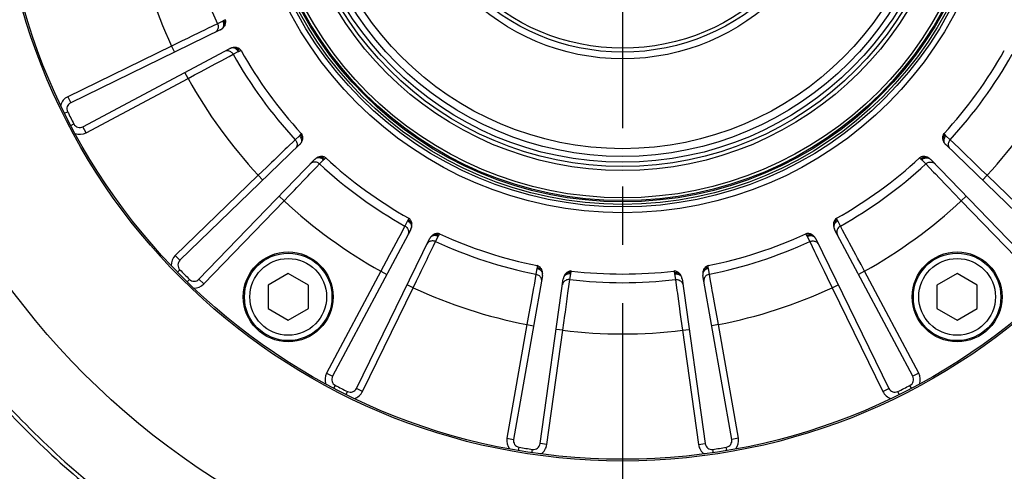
# Model space of a CAD drawing. Header units: millimetres. Extents: x 0 to 420, y 0 to 297.
# Tile 48 of 65: x 313 to 342, y 166 to 180. Entities that reach past the tile are written whole.
import ezdxf
from ezdxf.enums import TextEntityAlignment as Align

# ---------------------------------------------------------------- set-up
doc = ezdxf.new("R2010")
doc.units = ezdxf.units.MM
doc.header["$LTSCALE"] = 23.1
doc.linetypes.add('CENTER', pattern=[0.6, 0.375, -0.075, 0.075, -0.075])
doc.layers.get('0').update_dxf_attribs({"linetype": 'CONTINUOUS'})
for name, color, linetype in [('AXIS', 7, 'CONTINUOUS'), ('COMPONENTS', 7, 'CONTINUOUS'), ('DIMENSION', 7, 'CONTINUOUS')]:
    doc.layers.add(name, color=color, linetype=linetype)
doc.styles.get("Standard").update_dxf_attribs({"font": 'arial.ttf'})
doc.styles.add('TEXTSTYLE_4', font='gdt')
doc.dimstyles.new('DIMSTYLE_14', dxfattribs={"dimtxt": 3, "dimasz": 3, "dimexe": 0.18, "dimexo": 0.0625, "dimgap": 0.09, "dimtad": 1, "dimdec": 1, "dimlfac": 5, "dimdsep": 46, "dimtxsty": 'STANDARD', "dimblk": '_FILLED', "dimblk1": '_FILLED', "dimblk2": '_FILLED', "dimcen": 0.09, "dimadec": 0, "dimazin": 0, "dimtp": 0.8, "dimtm": 0.8, "dimtfac": 1, "dimtdec": 1, "dimtofl": 0, "dimtmove": 0, "dimatfit": 3, "dimldrblk": '_FILLED', "dimfxl": 1, "dimtolj": 1, "dimarcsym": 0})
doc.dimstyles.new('DIMSTYLE_2', dxfattribs={"dimtxt": 3, "dimasz": 3, "dimexe": 0.18, "dimexo": 0.0625, "dimgap": 0.09, "dimtad": 1, "dimtih": 1, "dimtoh": 1, "dimlfac": 5, "dimdsep": 46, "dimtxsty": 'STANDARD', "dimblk": '_FILLED', "dimblk1": '_FILLED', "dimblk2": '_FILLED', "dimcen": 0.09, "dimadec": 0, "dimazin": 0, "dimtol": 1, "dimtp": 0.2, "dimtm": 0.2, "dimtfac": 1, "dimtofl": 0, "dimtmove": 0, "dimatfit": 3, "dimldrblk": '_FILLED', "dimfxl": 1, "dimtolj": 1, "dimarcsym": 0})

# ---------------------------------------------------------------- blocks, each defined once
blk = doc.blocks.new('_FILLED')
at = {"color": 0, "linetype": 'BYBLOCK'}
blk.add_solid([(0, 0), (-1, 0.2), (-1, -0.2)], dxfattribs=at)
blk = doc.blocks.new('*D1')
at = {"layer": 'DIMENSION', "color": 2, "linetype": 'CONTINUOUS'}
for p, q in [((282.18, 199.417), (256.718, 199.417)), ((301.829, 193.564), (282.18, 199.417)), ((282.18, 199.417), (282.18, 199.417))]:
    blk.add_line(p, q, dxfattribs=at)
at = {"layer": 'DIMENSION', "color": 2, "linetype": 'CONTINUOUS', "xscale": 3, "yscale": 3, "zscale": 3, "rotation": 343.4103113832}
blk.add_blockref('_FILLED', (301.829, 193.564), dxfattribs=at)
at = {"layer": 'DIMENSION', "color": 2, "linetype": 'CONTINUOUS', "style": 'TEXTSTYLE_4'}
for s, p in [('`', (274.21, 200.167)), ('n', (263.718, 200.167))]:
    blk.add_text(s, height=3, dxfattribs=at).set_placement(p, align=Align.RIGHT)
at = {"layer": 'DIMENSION', "color": 2, "linetype": 'CONTINUOUS'}
for s, p in [('300', (270.71, 200.167)), ('0.2', (280.032, 200.167))]:
    blk.add_text(s, height=3, dxfattribs=at).set_placement(p, align=Align.RIGHT)
blk = doc.blocks.new('*D2')
at = {"layer": 'DIMENSION', "color": 2, "linetype": 'CONTINUOUS'}
for p, q in [((282.18, 199.417), (256.718, 199.417)), ((301.829, 193.564), (282.18, 199.417)), ((282.18, 199.417), (282.18, 199.417))]:
    blk.add_line(p, q, dxfattribs=at)
at = {"layer": 'DIMENSION', "color": 2, "linetype": 'CONTINUOUS', "xscale": 3, "yscale": 3, "zscale": 3, "rotation": 343.4103113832}
blk.add_blockref('_FILLED', (301.829, 193.564), dxfattribs=at)
at = {"layer": 'DIMENSION', "color": 2, "linetype": 'CONTINUOUS', "style": 'TEXTSTYLE_4'}
for s, p in [('`', (274.21, 200.167)), ('n', (263.718, 200.167))]:
    blk.add_text(s, height=3, dxfattribs=at).set_placement(p, align=Align.RIGHT)
at = {"layer": 'DIMENSION', "color": 2, "linetype": 'CONTINUOUS'}
for s, p in [('300', (270.71, 200.167)), ('0.2', (280.032, 200.167))]:
    blk.add_text(s, height=3, dxfattribs=at).set_placement(p, align=Align.RIGHT)
blk = doc.blocks.new('*D24')
at = {"layer": 'DIMENSION', "color": 2, "linetype": 'CONTINUOUS'}
for p, q in [((340.37, 235.457), (389, 235.457)), ((387, 235.457), (387, 194.228)), ((387, 152.998), (387, 194.228)), ((369.98, 152.998), (389, 152.998))]:
    blk.add_line(p, q, dxfattribs=at)
at = {"layer": 'DIMENSION', "color": 2, "linetype": 'CONTINUOUS', "xscale": 3, "yscale": 3, "zscale": 3}
for p, rotation in [((387, 235.457), 90), ((387, 152.998), 270)]:
    blk.add_blockref('_FILLED', p, dxfattribs=dict(at, rotation=rotation))
at = {"layer": 'DIMENSION', "color": 2, "linetype": 'CONTINUOUS', "insert": (383.25, 194.228), "char_height": 3, "width": 13.27138, "attachment_point": 2, "rotation": 90, "line_spacing_factor": 0.9}
blk.add_mtext('(412.3)', dxfattribs=at)

msp = doc.modelspace()

# ---------------------------------------------------------------- linework, layer by layer
at = {"layer": 'AXIS', "color": 2, "linetype": 'CENTER'}
msp.add_line((330.58, 184.99823), (330.58, 155.27964), dxfattribs=at)
msp.add_circle((330.58, 184.99823), 30, dxfattribs=at)
at = {"layer": 'COMPONENTS', "color": 9, "linetype": 'CONTINUOUS'}
for p, q in [((318.77778, 179.56215), (318.73427, 179.53381)), ((318.25104, 179.29577), (318.18118, 179.26194)), ((318.55023, 179.44066), (318.25104, 179.29577)), ((318.70343, 179.51612), (318.55023, 179.44066)), ((317.7662, 179.06091), (317.67293, 179.01572)), ((317.17998, 178.77678), (314.0985, 177.27385)), ((317.17998, 178.77678), (317.26765, 178.59703)), ((318.65157, 178.33917), (318.8932, 178.46852)), ((318.8932, 178.46852), (319.0129, 178.5326)), ((319.0129, 178.5326), (319.16401, 178.61219)), ((319.19644, 178.62674), (319.24494, 178.64529)), ((318.15364, 178.07273), (318.50073, 178.25845)), ((314.64326, 176.2047), (317.67041, 177.81426)), ((317.67041, 177.81426), (317.57651, 177.99085)), ((317.67041, 177.81426), (317.86711, 177.91944)), ((314.0985, 177.27385), (314.18617, 177.09409)), ((314.00507, 176.78108), (314.09466, 176.8255)), ((314.18968, 176.41875), (314.27828, 176.46512)), ((314.64326, 176.2047), (314.54937, 176.38128)), ((320.97878, 176.11437), (320.85639, 175.99526)), ((321.03526, 176.18112), (321.00264, 176.14072)), ((340.15736, 176.14072), (340.12473, 176.18112)), ((340.30361, 175.99526), (340.18122, 176.11437)), ((320.61662, 175.76501), (320.56063, 175.71125)), ((320.85639, 175.99526), (320.61662, 175.76501)), ((340.40155, 175.90122), (340.30361, 175.99526)), ((340.59923, 175.71138), (340.40155, 175.90122)), ((341.0065, 175.32016), (340.72261, 175.59287)), ((320.22809, 175.39182), (320.15335, 175.32002)), ((321.29315, 174.979), (321.48298, 175.17668)), ((321.48298, 175.17668), (321.57703, 175.27462)), ((321.57703, 175.27462), (321.69614, 175.39701)), ((321.72249, 175.42087), (321.76289, 175.4535)), ((339.39711, 175.4535), (339.43751, 175.42087)), ((339.46386, 175.39701), (339.58297, 175.27463)), ((339.58297, 175.27463), (339.81322, 175.03485)), ((319.75835, 174.94045), (317.29213, 172.55884)), ((319.75835, 174.94045), (319.89728, 174.79658)), ((339.81322, 175.03485), (339.86698, 174.97886)), ((341.40165, 174.94045), (341.24083, 175.09502)), ((341.40165, 174.94045), (341.26272, 174.79658)), ((343.86787, 172.55884), (341.40165, 174.94045)), ((320.90193, 174.57173), (321.17464, 174.85562)), ((340.18641, 174.64632), (340.25821, 174.57158)), ((320.52222, 174.17658), (320.37835, 174.31551)), ((320.52222, 174.17658), (320.67679, 174.3374)), ((340.63778, 174.17658), (340.78165, 174.31551)), ((318.14061, 171.71036), (320.52222, 174.17658)), ((340.63778, 174.17658), (343.01939, 171.71036)), ((324.11437, 173.43114), (323.95748, 173.13806)), ((324.19396, 173.58224), (324.11437, 173.43114)), ((324.22705, 173.66318), (324.20851, 173.61467)), ((336.95149, 173.61467), (336.93294, 173.66318)), ((337.04563, 173.43113), (336.96604, 173.58224)), ((337.10971, 173.31143), (337.04563, 173.43113)), ((323.95748, 173.13806), (323.92085, 173.06963)), ((325.11558, 173.1525), (325.14392, 173.19601)), ((336.01608, 173.19601), (336.04442, 173.1525)), ((337.23906, 173.0698), (337.10971, 173.31143)), ((324.8438, 172.59959), (324.96325, 172.84625)), ((324.96325, 172.84625), (325.02242, 172.96846)), ((325.02242, 172.96846), (325.09789, 173.12166)), ((336.06211, 173.12166), (336.13758, 172.96846)), ((336.13758, 172.96846), (336.28246, 172.66927)), ((337.50551, 172.57187), (337.31978, 172.91897)), ((317.29213, 172.55884), (317.43106, 172.41498)), ((323.70329, 172.66307), (323.6544, 172.57169)), ((336.28246, 172.66927), (336.31629, 172.59941)), ((324.59757, 172.09135), (324.76921, 172.44562)), ((328.04072, 172.25479), (328.03806, 172.20292)), ((333.12194, 172.20292), (333.11928, 172.25479)), ((337.76397, 172.08864), (337.65879, 172.28534)), ((317.35554, 172.06132), (317.42702, 172.13125)), ((323.39603, 172.08864), (321.78646, 169.06149)), ((323.39603, 172.08864), (323.57262, 171.99474)), ((328.00525, 171.99928), (327.9466, 171.67207)), ((328.03425, 172.16758), (328.00525, 171.99928)), ((329.01183, 171.83985), (329.03626, 172.00888)), ((329.04356, 172.04367), (329.05706, 172.09381)), ((332.10294, 172.09381), (332.11644, 172.04367)), ((332.12374, 172.00888), (332.14816, 171.83986)), ((333.15475, 171.99928), (333.12575, 172.16758)), ((333.17871, 171.86563), (333.15475, 171.99928)), ((336.51732, 172.18443), (336.56251, 172.09116)), ((337.76397, 172.08864), (337.58738, 171.99474)), ((339.37353, 169.06149), (337.76397, 172.08864)), ((317.64309, 171.77377), (317.71302, 171.84525)), ((318.14061, 171.71036), (317.99674, 171.84929)), ((324.35855, 171.59821), (324.17879, 171.68588)), ((324.35855, 171.59821), (324.45586, 171.79892)), ((327.9466, 171.67207), (327.93291, 171.59567)), ((328.95594, 171.43383), (328.99332, 171.70534)), ((328.99332, 171.70534), (329.01183, 171.83985)), ((332.14816, 171.83986), (332.1935, 171.51054)), ((333.22705, 171.59586), (333.17871, 171.86563)), ((336.80145, 171.59821), (336.9812, 171.68588)), ((322.85562, 168.51673), (324.35855, 171.59821)), ((332.1935, 171.51054), (332.20409, 171.43364)), ((333.32659, 171.03996), (333.25721, 171.42746)), ((336.80145, 171.59821), (338.30438, 168.51673)), ((327.85164, 171.14178), (327.83337, 171.03976)), ((328.87882, 170.87438), (328.93258, 171.26436)), ((332.26705, 170.97685), (332.28121, 170.87418)), ((327.73692, 170.50051), (327.14157, 167.12414)), ((327.73692, 170.50051), (327.93388, 170.46578)), ((328.80389, 170.33152), (328.83441, 170.55248)), ((333.42308, 170.50051), (333.22612, 170.46578)), ((333.42308, 170.50051), (333.38383, 170.72009)), ((334.01843, 167.12414), (333.42308, 170.50051)), ((328.32674, 166.93643), (328.80389, 170.33152)), ((328.80389, 170.33152), (328.60583, 170.35935)), ((332.35611, 170.33152), (332.55416, 170.35935)), ((332.35611, 170.33152), (332.83326, 166.93643)), ((321.78646, 169.06149), (321.96305, 168.9676)), ((339.37353, 169.06149), (339.19695, 168.9676)), ((322.00052, 168.60791), (322.04689, 168.69651)), ((322.36285, 168.4233), (322.40727, 168.51289)), ((322.85562, 168.51673), (322.67586, 168.60441)), ((338.30438, 168.51673), (338.48414, 168.60441)), ((338.79715, 168.4233), (338.75273, 168.51289)), ((339.15948, 168.60791), (339.11311, 168.69651)), ((327.14157, 167.12414), (327.33853, 167.08941)), ((334.01843, 167.12414), (333.82146, 167.08941)), ((327.48531, 166.75891), (327.50204, 166.8575)), ((327.88696, 166.69529), (327.90152, 166.79423)), ((328.32674, 166.93643), (328.12869, 166.96426)), ((332.83326, 166.93643), (333.03131, 166.96426)), ((333.27304, 166.69529), (333.25848, 166.79423)), ((333.67469, 166.75891), (333.65796, 166.8575))]:
    msp.add_line(p, q, dxfattribs=at)
at = {"layer": 'COMPONENTS', "color": 7, "linetype": 'CONTINUOUS'}
for p, q in [((318.62858, 179.2608), (314.18617, 177.09409)), ((314.54937, 176.38128), (318.91344, 178.70171)), ((320.98649, 175.84841), (317.43106, 172.41498)), ((343.72894, 172.41498), (340.17351, 175.84841)), ((317.99674, 171.84929), (321.43018, 175.40472)), ((339.72982, 175.40472), (343.16325, 171.84929)), ((324.28348, 173.33168), (321.96305, 168.9676)), ((339.19695, 168.9676), (336.87652, 173.33168)), ((322.67586, 168.60441), (324.84256, 173.04681)), ((336.31743, 173.04681), (338.48414, 168.60441)), ((320.64643, 172.01866), (320.04643, 171.67225)), ((321.24643, 171.67225), (320.64643, 172.01866)), ((328.19681, 171.95695), (327.33853, 167.08941)), ((333.82146, 167.08941), (332.96319, 171.95694)), ((340.51357, 172.01866), (339.91357, 171.67225)), ((341.11357, 171.67225), (340.51357, 172.01866)), ((320.04643, 171.67225), (320.04643, 170.97943)), ((321.24643, 170.97943), (321.24643, 171.67225)), ((328.12869, 166.96426), (328.81657, 171.85878)), ((332.34343, 171.85879), (333.03131, 166.96426)), ((339.91357, 171.67225), (339.91357, 170.97943)), ((341.11357, 170.97943), (341.11357, 171.67225)), ((320.04643, 170.97943), (320.64643, 170.63302)), ((320.64643, 170.63302), (321.24643, 170.97943)), ((339.91357, 170.97943), (340.51357, 170.63302)), ((340.51357, 170.63302), (341.11357, 170.97943))]:
    msp.add_line(p, q, dxfattribs=at)
for points in [[(318.75928, 179.3826), (318.76963, 179.40303), (318.77797, 179.42347), (318.7843, 179.44392), (318.78872, 179.46454), (318.79113, 179.48518), (318.79127, 179.5053), (318.78905, 179.52476), (318.78455, 179.54371), (318.77778, 179.56215)], [(318.62858, 179.2608), (318.63752, 179.26534), (318.64633, 179.27017), (318.65501, 179.27529), (318.66356, 179.28071), (318.67197, 179.28641), (318.68025, 179.29241)], [(318.68025, 179.29241), (318.69621, 179.30529), (318.71105, 179.31902), (318.72478, 179.33362), (318.73739, 179.34908), (318.74889, 179.36541), (318.75928, 179.3826)], [(318.96943, 178.72494), (318.95985, 178.72183), (318.95037, 178.71841), (318.94099, 178.71469), (318.93171, 178.71067), (318.92253, 178.70634), (318.91344, 178.70171)], [(319.08872, 178.73586), (319.06881, 178.73757), (319.04891, 178.73787), (319.02902, 178.73675), (319.00914, 178.73423), (318.98928, 178.73029), (318.96943, 178.72494)], [(319.24494, 178.6453), (319.234, 178.66161), (319.22132, 178.67638), (319.20689, 178.68961), (319.19054, 178.70133), (319.17243, 178.7115), (319.15315, 178.72005), (319.13286, 178.72694), (319.11138, 178.73222), (319.08872, 178.73586)], [(321.07315, 176.00464), (321.07668, 176.02727), (321.07829, 176.04929), (321.078, 176.0707), (321.07583, 176.09168), (321.07175, 176.11204), (321.06566, 176.13123), (321.05753, 176.14904), (321.0474, 176.16567), (321.03526, 176.18113)], [(340.12473, 176.18112), (340.1126, 176.16568), (340.10247, 176.14905), (340.09434, 176.13124), (340.08825, 176.11206), (340.08417, 176.0917), (340.082, 176.07072), (340.08171, 176.04932), (340.08332, 176.0273), (340.08684, 176.00467)], [(320.98649, 175.84842), (320.99359, 175.8555), (321.00048, 175.86281), (321.00715, 175.87037), (321.0136, 175.87816), (321.01984, 175.88619), (321.02586, 175.89445)], [(321.02586, 175.89445), (321.03706, 175.91162), (321.04693, 175.92927), (321.05547, 175.9474), (321.06269, 175.966), (321.06859, 175.98508), (321.07315, 176.00464)], [(340.08684, 176.00467), (340.09138, 175.98518), (340.09725, 175.96613), (340.10447, 175.94754), (340.11302, 175.92939), (340.12291, 175.9117), (340.13413, 175.89446)], [(340.13413, 175.89446), (340.14005, 175.88631), (340.14623, 175.87835), (340.15267, 175.87058), (340.15936, 175.863), (340.16631, 175.85561), (340.17351, 175.84841)], [(321.58644, 175.49139), (321.56695, 175.48685), (321.5479, 175.48098), (321.52931, 175.47376), (321.51116, 175.46521), (321.49347, 175.45532), (321.47622, 175.4441)], [(321.76289, 175.4535), (321.74744, 175.46563), (321.73082, 175.47576), (321.71301, 175.48389), (321.69383, 175.48998), (321.67347, 175.49406), (321.65249, 175.49623), (321.63109, 175.49653), (321.60907, 175.49491), (321.58644, 175.49139)], [(339.57359, 175.49138), (339.55096, 175.49491), (339.52894, 175.49653), (339.50753, 175.49623), (339.48655, 175.49406), (339.46619, 175.48998), (339.447, 175.48389), (339.42919, 175.47577), (339.41256, 175.46563), (339.39711, 175.45349)], [(339.68378, 175.44409), (339.66661, 175.45529), (339.64896, 175.46516), (339.63083, 175.47371), (339.61223, 175.48093), (339.59315, 175.48682), (339.57359, 175.49138)], [(321.47622, 175.4441), (321.46808, 175.43818), (321.46012, 175.432), (321.45235, 175.42556), (321.44477, 175.41887), (321.43738, 175.41192), (321.43018, 175.40472)], [(339.72981, 175.40472), (339.72273, 175.41182), (339.71542, 175.41871), (339.70786, 175.42538), (339.70007, 175.43183), (339.69204, 175.43807), (339.68378, 175.44409)], [(324.31762, 173.50704), (324.31398, 173.52966), (324.30872, 173.5511), (324.30182, 173.57136), (324.29327, 173.59064), (324.2831, 173.60875), (324.27138, 173.62512), (324.25815, 173.63955), (324.24337, 173.65224), (324.22705, 173.66318)], [(324.3067, 173.38763), (324.31204, 173.40743), (324.31597, 173.42726), (324.3185, 173.44714), (324.31962, 173.46707), (324.31932, 173.48703), (324.31762, 173.50704)], [(336.84238, 173.50707), (336.84067, 173.48711), (336.84038, 173.46718), (336.84149, 173.44726), (336.84402, 173.42736), (336.84795, 173.40749), (336.8533, 173.38764)], [(336.93295, 173.66318), (336.91663, 173.65224), (336.90186, 173.63955), (336.88863, 173.62513), (336.87691, 173.60877), (336.86674, 173.59066), (336.85819, 173.57138), (336.85129, 173.55112), (336.84602, 173.52968), (336.84238, 173.50707)], [(324.28348, 173.33168), (324.28805, 173.34063), (324.29235, 173.34974), (324.29636, 173.35899), (324.30009, 173.36839), (324.30353, 173.37794), (324.3067, 173.38763)], [(324.96439, 173.17752), (324.94725, 173.16718), (324.93095, 173.15571), (324.9155, 173.1431), (324.90089, 173.12936), (324.88711, 173.11449), (324.87418, 173.09849)], [(325.14392, 173.19601), (325.12548, 173.20278), (325.10653, 173.20728), (325.08708, 173.2095), (325.06696, 173.20936), (325.04633, 173.20695), (325.02571, 173.20254), (325.00527, 173.19621), (324.98483, 173.18787), (324.96439, 173.17752)], [(336.19563, 173.17751), (336.1752, 173.18786), (336.15476, 173.1962), (336.13431, 173.20253), (336.11369, 173.20695), (336.09305, 173.20936), (336.07293, 173.2095), (336.05347, 173.20728), (336.03452, 173.20278), (336.01608, 173.19601)], [(336.28582, 173.09849), (336.27294, 173.11444), (336.25921, 173.12928), (336.24461, 173.14301), (336.22915, 173.15562), (336.21282, 173.16712), (336.19563, 173.17751)], [(336.8533, 173.38764), (336.85641, 173.37807), (336.85982, 173.3686), (336.86354, 173.35922), (336.86756, 173.34995), (336.87189, 173.34076), (336.87652, 173.33168)], [(324.87418, 173.09849), (324.86827, 173.09035), (324.86262, 173.08202), (324.85722, 173.0735), (324.85208, 173.06479), (324.84719, 173.05589), (324.84256, 173.04681)], [(336.31743, 173.04681), (336.31289, 173.05575), (336.30806, 173.06456), (336.30294, 173.07324), (336.29752, 173.08179), (336.29182, 173.0902), (336.28582, 173.09849)], [(328.1751, 172.13427), (328.16465, 172.15465), (328.15301, 172.17342), (328.14019, 172.19056), (328.12611, 172.20626), (328.11083, 172.22034), (328.09464, 172.23229), (328.07759, 172.24192), (328.05962, 172.24942), (328.04072, 172.25478)], [(333.11929, 172.25479), (333.10039, 172.24942), (333.08242, 172.24193), (333.06538, 172.23229), (333.04918, 172.22035), (333.03391, 172.20628), (333.01982, 172.19059), (333.007, 172.17345), (332.99537, 172.15469), (332.98492, 172.13431)], [(328.20161, 172.01734), (328.20057, 172.03781), (328.19818, 172.05789), (328.19444, 172.07758), (328.18935, 172.09687), (328.1829, 172.11577), (328.1751, 172.13427)], [(328.19681, 171.95695), (328.1984, 171.96685), (328.19967, 171.97682), (328.20062, 171.98685), (328.20127, 171.99695), (328.20159, 172.00711), (328.20161, 172.01734)], [(328.89204, 172.02075), (328.87893, 172.00562), (328.86698, 171.98967), (328.85618, 171.97291), (328.84652, 171.95533), (328.83802, 171.93693), (328.83067, 171.91771)], [(329.05706, 172.09381), (329.03742, 172.09455), (329.01801, 172.09297), (328.99882, 172.08907), (328.97971, 172.08271), (328.96083, 172.07404), (328.94258, 172.06346), (328.9251, 172.05112), (328.90825, 172.03689), (328.89204, 172.02075)], [(332.26798, 172.02073), (332.25174, 172.03689), (332.23488, 172.05114), (332.21739, 172.06348), (332.19914, 172.07405), (332.18027, 172.08272), (332.16117, 172.08908), (332.14198, 172.09297), (332.12257, 172.09455), (332.10293, 172.09381)], [(332.32933, 171.91771), (332.32202, 171.93686), (332.31354, 171.95522), (332.3039, 171.97278), (332.29309, 171.98956), (332.28112, 172.00554), (332.26798, 172.02073)], [(332.98492, 172.13431), (332.97713, 172.11587), (332.97069, 172.097), (332.96559, 172.07772), (332.96184, 172.05802), (332.95944, 172.03789), (332.95839, 172.01734)], [(332.95839, 172.01734), (332.95839, 172.00728), (332.95871, 171.99722), (332.95935, 171.98716), (332.96031, 171.97709), (332.96159, 171.96702), (332.96319, 171.95694)], [(328.83067, 171.91771), (328.82756, 171.90814), (328.82476, 171.89847), (328.82225, 171.8887), (328.82006, 171.87883), (328.81816, 171.86886), (328.81657, 171.85878)], [(332.34343, 171.85879), (332.34188, 171.8687), (332.34001, 171.87857), (332.33782, 171.88841), (332.33531, 171.89821), (332.33248, 171.90797), (332.32933, 171.91771)]]:
    msp.add_lwpolyline(points, dxfattribs=at)
at = {"layer": 'COMPONENTS', "color": 9, "linetype": 'CONTINUOUS'}
for points in [[(318.55022, 179.44065), (318.55964, 179.41661), (318.56602, 179.39164), (318.56925, 179.36615), (318.56928, 179.34058), (318.56612, 179.31535), (318.55981, 179.29087), (318.55046, 179.26756), (318.53822, 179.24581), (318.52331, 179.22597), (318.50596, 179.20838), (318.48646, 179.19334), (318.46516, 179.18109)], [(318.70344, 179.51612), (318.71191, 179.49597), (318.71858, 179.47528), (318.72338, 179.45429), (318.72624, 179.43326), (318.72713, 179.41244), (318.72604, 179.39208), (318.72298, 179.37241), (318.71799, 179.35369), (318.71113, 179.33612), (318.70248, 179.31993), (318.69215, 179.3053), (318.68025, 179.29241)], [(318.73427, 179.53381), (318.72896, 179.53041), (318.72373, 179.52719), (318.71856, 179.52415), (318.71346, 179.52129), (318.70841, 179.51862), (318.70343, 179.51612)], [(318.73427, 179.53381), (318.74598, 179.50876), (318.75484, 179.48299), (318.76069, 179.45699), (318.76341, 179.43127), (318.76294, 179.40632), (318.7593, 179.38263)], [(317.67293, 179.01572), (317.47966, 178.92205), (317.17998, 178.77678)], [(318.18118, 179.26194), (318.02714, 179.18733), (317.7662, 179.06091)], [(319.16401, 178.61219), (319.15268, 178.63089), (319.13987, 178.64845), (319.12571, 178.66467), (319.11038, 178.67934), (319.09405, 178.6923), (319.07694, 178.70339), (319.05923, 178.71247), (319.04115, 178.71945), (319.02291, 178.72422), (319.00473, 178.72674), (318.98682, 178.72698), (318.9694, 178.72493)], [(319.19644, 178.62673), (319.18305, 178.65093), (319.16741, 178.67325), (319.14981, 178.69326), (319.1306, 178.71057), (319.11014, 178.72486), (319.08884, 178.73583)], [(319.01292, 178.53261), (318.999, 178.55436), (318.98254, 178.5742), (318.96383, 178.59179), (318.94315, 178.60685), (318.92088, 178.61913), (318.89736, 178.62841), (318.87301, 178.63454), (318.84821, 178.63743), (318.8234, 178.63702), (318.79897, 178.63332), (318.77534, 178.62639), (318.75291, 178.61634)], [(319.16401, 178.61219), (319.16901, 178.61478), (319.17417, 178.6173), (319.17949, 178.61976), (319.18498, 178.62215), (319.19063, 178.62447), (319.19644, 178.62674)], [(318.50073, 178.25845), (318.57837, 178.3), (318.65157, 178.33917)], [(317.86711, 177.91944), (318.05989, 178.02258), (318.15364, 178.07273)], [(321.00264, 176.14072), (320.99864, 176.13585), (320.99466, 176.13117), (320.99069, 176.12669), (320.98671, 176.12239), (320.98275, 176.11829), (320.97878, 176.11437)], [(320.97878, 176.11437), (320.99307, 176.09783), (321.00581, 176.08021), (321.01685, 176.06173), (321.02607, 176.04262), (321.03335, 176.02309), (321.03861, 176.00339), (321.04178, 175.98374), (321.04282, 175.96439), (321.04172, 175.94557), (321.0385, 175.92749), (321.03319, 175.91039), (321.02586, 175.89445)], [(321.00264, 176.14073), (321.02152, 176.12052), (321.03791, 176.09875), (321.05151, 176.07583), (321.06204, 176.05221), (321.06931, 176.02834), (321.07317, 176.00468)], [(340.15736, 176.14072), (340.13848, 176.12052), (340.12209, 176.09875), (340.10849, 176.07583), (340.09796, 176.05221), (340.0907, 176.02834), (340.08684, 176.00469)], [(340.18122, 176.11437), (340.16693, 176.09783), (340.15419, 176.08021), (340.14315, 176.06173), (340.13393, 176.04262), (340.12665, 176.02309), (340.12139, 176.00339), (340.11822, 175.98374), (340.11718, 175.96439), (340.11828, 175.94557), (340.1215, 175.92749), (340.1268, 175.91039), (340.13414, 175.89445)], [(340.18122, 176.11437), (340.17724, 176.1183), (340.17326, 176.12242), (340.16929, 176.12672), (340.16532, 176.1312), (340.16134, 176.13587), (340.15736, 176.14072)], [(320.85639, 175.99525), (320.87277, 175.9753), (320.88655, 175.95352), (320.8975, 175.93028), (320.90544, 175.90597), (320.91023, 175.88099), (320.91179, 175.85576), (320.9101, 175.83071), (320.90519, 175.80624), (320.89713, 175.78276), (320.88606, 175.76067), (320.87217, 175.74034), (320.85569, 175.72211)], [(340.3036, 175.99527), (340.28721, 175.97531), (340.27343, 175.95353), (340.26248, 175.93029), (340.25454, 175.90598), (340.24976, 175.881), (340.2482, 175.85577), (340.24989, 175.83071), (340.2548, 175.80624), (340.26286, 175.78276), (340.27393, 175.76068), (340.28782, 175.74034), (340.30431, 175.72211)], [(320.56063, 175.71125), (320.43719, 175.59269), (320.22809, 175.39182)], [(321.72249, 175.42087), (321.70229, 175.43975), (321.68052, 175.45614), (321.6576, 175.46974), (321.63398, 175.48027), (321.61011, 175.48753), (321.58646, 175.49139)], [(339.43751, 175.42087), (339.45771, 175.43975), (339.47948, 175.45614), (339.5024, 175.46974), (339.52603, 175.48027), (339.54989, 175.48754), (339.57355, 175.4914)], [(340.72261, 175.59287), (340.6591, 175.65387), (340.59923, 175.71138)], [(320.15335, 175.32002), (319.99848, 175.17121), (319.75835, 174.94045)], [(321.57704, 175.27463), (321.55708, 175.29102), (321.5353, 175.3048), (321.51206, 175.31575), (321.48775, 175.32369), (321.46277, 175.32847), (321.43754, 175.33004), (321.41248, 175.32834), (321.38801, 175.32343), (321.36453, 175.31537), (321.34244, 175.3043), (321.32211, 175.29041), (321.30388, 175.27392)], [(321.69614, 175.39701), (321.67959, 175.4113), (321.66198, 175.42404), (321.6435, 175.43508), (321.62438, 175.4443), (321.60486, 175.45158), (321.58515, 175.45684), (321.56551, 175.46001), (321.54616, 175.46105), (321.52733, 175.45995), (321.50926, 175.45673), (321.49215, 175.45143), (321.47622, 175.44409)], [(321.69614, 175.39701), (321.70007, 175.40099), (321.70418, 175.40497), (321.70848, 175.40894), (321.71297, 175.41291), (321.71764, 175.41689), (321.72249, 175.42087)], [(339.43751, 175.42087), (339.44238, 175.41688), (339.44706, 175.41289), (339.45154, 175.40892), (339.45584, 175.40495), (339.45994, 175.40098), (339.46386, 175.39701)], [(339.46386, 175.39701), (339.4804, 175.4113), (339.49802, 175.42404), (339.5165, 175.43509), (339.53561, 175.44431), (339.55514, 175.45159), (339.57484, 175.45684), (339.59449, 175.46001), (339.61384, 175.46105), (339.63266, 175.45996), (339.65074, 175.45673), (339.66784, 175.45143), (339.68378, 175.44409)], [(339.58298, 175.27462), (339.60293, 175.291), (339.62471, 175.30479), (339.64795, 175.31574), (339.67226, 175.32367), (339.69724, 175.32846), (339.72247, 175.33002), (339.74752, 175.32833), (339.772, 175.32342), (339.79547, 175.31536), (339.81756, 175.3043), (339.83789, 175.29041), (339.85612, 175.27393)], [(341.24083, 175.09502), (341.08317, 175.24649), (341.0065, 175.32016)], [(321.17464, 174.85562), (321.23564, 174.91913), (321.29315, 174.979)], [(339.86698, 174.97886), (339.98554, 174.85542), (340.18641, 174.64632)], [(320.67679, 174.3374), (320.82826, 174.49506), (320.90193, 174.57173)], [(340.25821, 174.57158), (340.40702, 174.41671), (340.63778, 174.17658)], [(324.11437, 173.43113), (324.13612, 173.41721), (324.15595, 173.40076), (324.17355, 173.38204), (324.18861, 173.36137), (324.20088, 173.3391), (324.21016, 173.31559), (324.2163, 173.29123), (324.21919, 173.26644), (324.21878, 173.24163), (324.21508, 173.2172), (324.20815, 173.19357), (324.19812, 173.17114)], [(324.20851, 173.61467), (324.20622, 173.60881), (324.20387, 173.60313), (324.20148, 173.59763), (324.19903, 173.59232), (324.19652, 173.58719), (324.19396, 173.58224)], [(324.19396, 173.58224), (324.21266, 173.57092), (324.23022, 173.5581), (324.24644, 173.54394), (324.26111, 173.52861), (324.27407, 173.51229), (324.28516, 173.49517), (324.29424, 173.47747), (324.30121, 173.45939), (324.30599, 173.44115), (324.30851, 173.42296), (324.30875, 173.40505), (324.3067, 173.38763)], [(324.20851, 173.61467), (324.2327, 173.60129), (324.25503, 173.58565), (324.27504, 173.56806), (324.29236, 173.54884), (324.30664, 173.52839), (324.31762, 173.50709)], [(336.95149, 173.61467), (336.9273, 173.60129), (336.90497, 173.58565), (336.88496, 173.56805), (336.86765, 173.54884), (336.85336, 173.52839), (336.84239, 173.50709)], [(336.96604, 173.58224), (336.94734, 173.57092), (336.92978, 173.5581), (336.91356, 173.54394), (336.89889, 173.52861), (336.88593, 173.51229), (336.87484, 173.49517), (336.86576, 173.47747), (336.85879, 173.45939), (336.85401, 173.44114), (336.85149, 173.42296), (336.85125, 173.40505), (336.8533, 173.38763)], [(337.04562, 173.43115), (337.02387, 173.41723), (337.00403, 173.40078), (336.98644, 173.38206), (336.97138, 173.36139), (336.9591, 173.33911), (336.94982, 173.3156), (336.94369, 173.29124), (336.9408, 173.26645), (336.94121, 173.24163), (336.94491, 173.2172), (336.95184, 173.19358), (336.96189, 173.17114)], [(336.96604, 173.58224), (336.96347, 173.58721), (336.96096, 173.59235), (336.95851, 173.59766), (336.95611, 173.60316), (336.95378, 173.60883), (336.95149, 173.61467)], [(325.09789, 173.12166), (325.07774, 173.13014), (325.05705, 173.13681), (325.03606, 173.14161), (325.01503, 173.14447), (324.99421, 173.14536), (324.97384, 173.14427), (324.95418, 173.14121), (324.93546, 173.13622), (324.91789, 173.12936), (324.9017, 173.12071), (324.88707, 173.11038), (324.87418, 173.09848)], [(325.11558, 173.1525), (325.09053, 173.16421), (325.06475, 173.17307), (325.03876, 173.17892), (325.01304, 173.18164), (324.98809, 173.18117), (324.96441, 173.17753)], [(325.09789, 173.12166), (325.1004, 173.12666), (325.10308, 173.13172), (325.10594, 173.13682), (325.10898, 173.14199), (325.11219, 173.14721), (325.11558, 173.1525)], [(336.04442, 173.1525), (336.06947, 173.16421), (336.09524, 173.17308), (336.12124, 173.17892), (336.14696, 173.18164), (336.17191, 173.18118), (336.1956, 173.17754)], [(336.04442, 173.1525), (336.04782, 173.1472), (336.05104, 173.14196), (336.05408, 173.13679), (336.05694, 173.13169), (336.05961, 173.12665), (336.06211, 173.12166)], [(336.06211, 173.12167), (336.08226, 173.13014), (336.10295, 173.13682), (336.12394, 173.14161), (336.14497, 173.14447), (336.16579, 173.14536), (336.18615, 173.14427), (336.20582, 173.14121), (336.22454, 173.13622), (336.24211, 173.12936), (336.2583, 173.12072), (336.27293, 173.11038), (336.28582, 173.09848)], [(323.92085, 173.06963), (323.84009, 172.91873), (323.70329, 172.66307)], [(325.02243, 172.96847), (324.99839, 172.97789), (324.97341, 172.98427), (324.94793, 172.9875), (324.92235, 172.98753), (324.89712, 172.98437), (324.87264, 172.97805), (324.84933, 172.9687), (324.82757, 172.95646), (324.80774, 172.94154), (324.79015, 172.92419), (324.77511, 172.9047), (324.76286, 172.88339)], [(336.13758, 172.96845), (336.16162, 172.97787), (336.18659, 172.98425), (336.21208, 172.98748), (336.23765, 172.98751), (336.26288, 172.98435), (336.28736, 172.97804), (336.31067, 172.96869), (336.33243, 172.95645), (336.35226, 172.94154), (336.36985, 172.92419), (336.38489, 172.9047), (336.39714, 172.88339)], [(337.31978, 172.91897), (337.27823, 172.9966), (337.23906, 173.0698)], [(323.6544, 172.57169), (323.55309, 172.38231), (323.39603, 172.08864)], [(324.76921, 172.44562), (324.8076, 172.52487), (324.8438, 172.59959)], [(336.31629, 172.59941), (336.3909, 172.44537), (336.51732, 172.18443)], [(337.65879, 172.28534), (337.55565, 172.47812), (337.50551, 172.57187)], [(324.45586, 171.79892), (324.50389, 171.89804), (324.5512, 171.99567), (324.59757, 172.09135)], [(328.00525, 171.99927), (328.03023, 171.99276), (328.05418, 171.98324), (328.0767, 171.97088)], [(328.03806, 172.20292), (328.0377, 172.19668), (328.03723, 172.19059), (328.03665, 172.18463), (328.03596, 172.17881), (328.03516, 172.17313), (328.03425, 172.16758)], [(328.03425, 172.16759), (328.05553, 172.1626), (328.0762, 172.15583), (328.09599, 172.14738), (328.11469, 172.13733), (328.13206, 172.12581), (328.14789, 172.11296), (328.162, 172.09893), (328.17422, 172.08389), (328.1844, 172.06801), (328.19241, 172.0515), (328.19817, 172.03454), (328.20161, 172.01734)], [(328.03806, 172.20293), (328.06521, 172.19768), (328.09127, 172.1897), (328.11574, 172.17915), (328.13815, 172.16623), (328.15806, 172.15119), (328.17508, 172.13432)], [(328.0767, 171.97088), (328.09741, 171.95587), (328.11597, 171.93848), (328.13206, 171.91899), (328.14542, 171.89772), (328.15583, 171.87504), (328.16311, 171.85131)], [(329.03626, 172.00888), (329.01448, 172.01071), (328.99274, 172.01066), (328.9713, 172.00874), (328.95041, 172.00496), (328.93034, 171.99937), (328.91131, 171.99204), (328.89355, 171.98306), (328.87728, 171.97253), (328.8627, 171.96058), (328.84997, 171.94735), (328.83925, 171.933), (328.83067, 171.91771)], [(329.04356, 172.04367), (329.01612, 172.04707), (328.98887, 172.04753), (328.96233, 172.04506), (328.93703, 172.0397), (328.91345, 172.03155), (328.89205, 172.02076)], [(329.03626, 172.00888), (329.0371, 172.01441), (329.03809, 172.02004), (329.03924, 172.02579), (329.04053, 172.03164), (329.04197, 172.0376), (329.04356, 172.04367)], [(332.11644, 172.04367), (332.14388, 172.04707), (332.17113, 172.04754), (332.19767, 172.04506), (332.22297, 172.0397), (332.24655, 172.03155), (332.26796, 172.02077)], [(332.11644, 172.04367), (332.11804, 172.03758), (332.11948, 172.0316), (332.12077, 172.02575), (332.12191, 172.02001), (332.1229, 172.01439), (332.12374, 172.00888)], [(332.12374, 172.00888), (332.14552, 172.01072), (332.16726, 172.01067), (332.1887, 172.00874), (332.20959, 172.00497), (332.22966, 171.99938), (332.24869, 171.99205), (332.26645, 171.98306), (332.28272, 171.97253), (332.2973, 171.96058), (332.31003, 171.94735), (332.32075, 171.933), (332.32933, 171.91771)], [(333.12575, 172.16758), (333.10447, 172.16259), (333.0838, 172.15583), (333.06401, 172.14737), (333.04531, 172.13733), (333.02794, 172.12581), (333.01211, 172.11296), (332.998, 172.09893), (332.98578, 172.08389), (332.9756, 172.06801), (332.96759, 172.0515), (332.96183, 172.03454), (332.95839, 172.01734)], [(333.12194, 172.20292), (333.09479, 172.19767), (333.06873, 172.1897), (333.04426, 172.17915), (333.02185, 172.16623), (333.00195, 172.15119), (332.98492, 172.13432)], [(333.08329, 171.97089), (333.06258, 171.95589), (333.04402, 171.93849), (333.02793, 171.919), (333.01457, 171.89773), (333.00416, 171.87504), (332.99688, 171.85132)], [(333.15474, 171.99929), (333.12976, 171.99278), (333.10581, 171.98326), (333.08329, 171.97089)], [(333.12575, 172.16758), (333.12484, 172.1731), (333.12404, 172.17877), (333.12335, 172.18458), (333.12277, 172.19054), (333.1223, 172.19666), (333.12194, 172.20292)], [(336.56251, 172.09116), (336.65618, 171.89789), (336.80145, 171.59821)], [(328.16311, 171.85131), (328.16714, 171.82694), (328.16785, 171.80233), (328.16524, 171.77789)], [(328.81597, 171.74791), (328.80461, 171.72598), (328.79633, 171.70279), (328.79126, 171.67873)], [(329.01184, 171.83987), (328.98606, 171.84139), (328.96034, 171.83974), (328.9351, 171.83494), (328.91077, 171.82707), (328.88774, 171.81626), (328.86641, 171.80269), (328.84714, 171.78659), (328.83023, 171.76823), (328.81597, 171.74791)], [(332.14817, 171.83985), (332.17394, 171.84137), (332.19966, 171.83972), (332.2249, 171.83492), (332.24923, 171.82705), (332.27225, 171.81624), (332.29358, 171.80268), (332.31286, 171.78658), (332.32977, 171.76822), (332.34402, 171.74791)], [(332.34402, 171.74791), (332.35539, 171.72597), (332.36367, 171.70279), (332.36874, 171.67873)], [(332.99688, 171.85132), (332.99286, 171.82694), (332.99214, 171.80233), (332.99476, 171.77789)], [(327.93291, 171.59567), (327.90274, 171.42719), (327.85164, 171.14178)], [(328.93258, 171.26436), (328.9446, 171.35159), (328.95594, 171.43383)], [(332.20409, 171.43364), (332.22745, 171.26409), (332.26705, 170.97685)], [(333.25721, 171.42746), (333.24169, 171.51414), (333.22705, 171.59586)], [(327.83337, 171.03976), (327.79555, 170.82834), (327.73692, 170.50051)], [(328.83441, 170.55248), (328.86428, 170.76906), (328.87882, 170.87438)], [(332.28121, 170.87418), (332.31057, 170.66142), (332.35611, 170.33152)], [(333.38383, 170.72009), (333.34531, 170.9353), (333.32659, 171.03996)]]:
    msp.add_lwpolyline(points, dxfattribs=at)
at = {"layer": 'COMPONENTS', "color": 7, "linetype": 'CONTINUOUS'}
for centre, radius in [((330.58, 184.99823), 22.6), ((330.58, 184.99823), 18.55), ((330.58, 184.99823), 18.5), ((330.58, 184.99823), 11.1732), ((330.58, 184.99823), 11), ((330.58, 184.99823), 10.8125), ((330.58, 184.99823), 9.92), ((330.58, 184.99823), 9.8), ((330.58, 184.99823), 9.6725), ((330.58, 184.99823), 9.5), ((330.58, 184.99823), 9.26906), ((330.58, 184.99823), 6.6), ((330.58, 184.99823), 6.4), ((330.58, 184.99823), 6.28453), ((320.64643, 171.32584), 1.334), ((320.64643, 171.32584), 1.3), ((340.51357, 171.32584), 1.334), ((340.51357, 171.32584), 1.3), ((320.64643, 171.32584), 1.14), ((340.51357, 171.32584), 1.14)]:
    msp.add_circle(centre, radius, dxfattribs=at)
at = {"layer": 'COMPONENTS', "color": 9, "linetype": 'CONTINUOUS'}
for radius in [10.925, 10.85, 10.73]:
    msp.add_circle((330.58, 184.99823), radius, dxfattribs=at)
for centre, radius, start, end in [((330.58, 184.99823), 13.25149, 191.203759, 204.79624), ((330.58, 184.99823), 14.77386, 191.09521, 204.90479), ((330.58, 184.99823), 13.25149, 209.203759, 222.79624), ((330.58, 184.99823), 13.25149, 317.203759, 330.796241), ((330.58, 184.99823), 14.77386, 209.09521, 222.90479), ((330.58, 184.99823), 14.77386, 317.09521, 330.90479), ((314.27385, 176.91433), 0.4, 116, 164.545887), ((314.45547, 176.55787), 0.4, 249.454113, 298), ((330.58, 184.99823), 13.25149, 227.203759, 240.79624), ((330.58, 184.99823), 13.25149, 299.203759, 312.79624), ((330.58, 184.99823), 14.77386, 227.09521, 240.90479), ((330.58, 184.99823), 14.77386, 299.09521, 312.90479), ((330.58, 184.99823), 13.25149, 245.203759, 258.79624), ((330.58, 184.99823), 13.25149, 281.203759, 294.79624), ((317.56999, 172.27111), 0.4, 134, 182.545887), ((317.85288, 171.98822), 0.4, 267.454113, 316), ((330.58, 184.99823), 13.25149, 263.203759, 276.79624), ((330.58, 184.99823), 14.77386, 245.09521, 258.90479), ((330.58, 184.99823), 14.77386, 281.09521, 294.90479), ((330.58, 184.99823), 14.77386, 263.09521, 276.90479), ((322.13964, 168.8737), 0.4, 152, 200.545887), ((339.02036, 168.8737), 0.4, 339.454113, 28), ((322.4961, 168.69208), 0.4, 285.454113, 334), ((338.6639, 168.69208), 0.4, 206, 254.545887), ((327.5355, 167.05468), 0.4, 170, 218.545887), ((333.6245, 167.05468), 0.4, 321.454113, 10), ((327.93063, 166.9921), 0.4, 303.454113, 352), ((333.22937, 166.9921), 0.4, 188, 236.545887)]:
    msp.add_arc(centre, radius, start, end, dxfattribs=at)
at = {"layer": 'COMPONENTS', "color": 7, "linetype": 'CONTINUOUS'}
for centre, radius, start, end in [((330.58, 184.99823), 12.99397, 209.269224, 222.730707), ((330.58, 184.99823), 12.99397, 317.26928, 330.73071), ((314.27385, 176.91433), 0.2, 116, 206.370267), ((330.58, 184.99823), 18.4, 206.370267, 207.629733), ((314.45547, 176.55787), 0.2, 207.629733, 298), ((330.58, 184.99823), 12.99397, 227.269281, 240.730707), ((330.58, 184.99823), 12.99397, 299.269281, 312.730707), ((330.58, 184.99823), 12.99397, 245.269281, 258.730755), ((330.58, 184.99823), 12.99397, 281.269281, 294.730707), ((317.56999, 172.27111), 0.2, 134, 224.370267), ((330.58, 184.99823), 18.4, 224.370267, 225.629733), ((330.58, 184.99823), 12.99397, 263.269281, 276.730707), ((317.85288, 171.98822), 0.2, 225.629733, 316), ((330.58, 184.99823), 24.88451, 218.456371, 231.543624), ((330.58, 184.99823), 25, 218.84191, 231.15809), ((322.13964, 168.8737), 0.2, 152, 242.370267), ((339.02036, 168.8737), 0.2, 297.629733, 28), ((330.58, 184.99823), 18.4, 242.370267, 243.629733), ((322.4961, 168.69208), 0.2, 243.629733, 334), ((338.6639, 168.69208), 0.2, 206, 296.370267), ((330.58, 184.99823), 18.4, 296.370267, 297.629733), ((327.5355, 167.05468), 0.2, 170, 260.370267), ((333.6245, 167.05468), 0.2, 279.629733, 10), ((330.58, 184.99823), 18.4, 260.370267, 261.629733), ((327.93063, 166.9921), 0.2, 261.629733, 352), ((333.22937, 166.9921), 0.2, 188, 278.370267), ((330.58, 184.99823), 18.4, 278.370267, 279.629733)]:
    msp.add_arc(centre, radius, start, end, dxfattribs=at)

# ---------------------------------------------------------------- dimensions: what is measured, and where the dimension line sits
at = {"layer": 'DIMENSION', "color": 2, "linetype": 'CONTINUOUS'}
dim = msp.add_linear_dim(base=(387, 152.99823), p1=(340.37022, 235.45731), p2=(369.98, 152.99823), angle=270, text='(<>)', dimstyle='DIMSTYLE_14', dxfattribs=at)
dim.commit()
dim.dimension.update_dxf_attribs({"geometry": '*D24', "text_midpoint": (386.08048, 192.27023), "dimtype": 160})
for picture in ['*D1', '*D2']:
    dim = msp.add_diameter_dim_2p(p1=(301.82878, 193.56371), p2=(359.33122, 176.43275), dimstyle='DIMSTYLE_2', dxfattribs=at)
    dim.commit()
    dim.dimension.update_dxf_attribs({"geometry": picture, "text_midpoint": (264.96413, 201.66741), "dimtype": 163})

doc.saveas('drawing.dxf')
